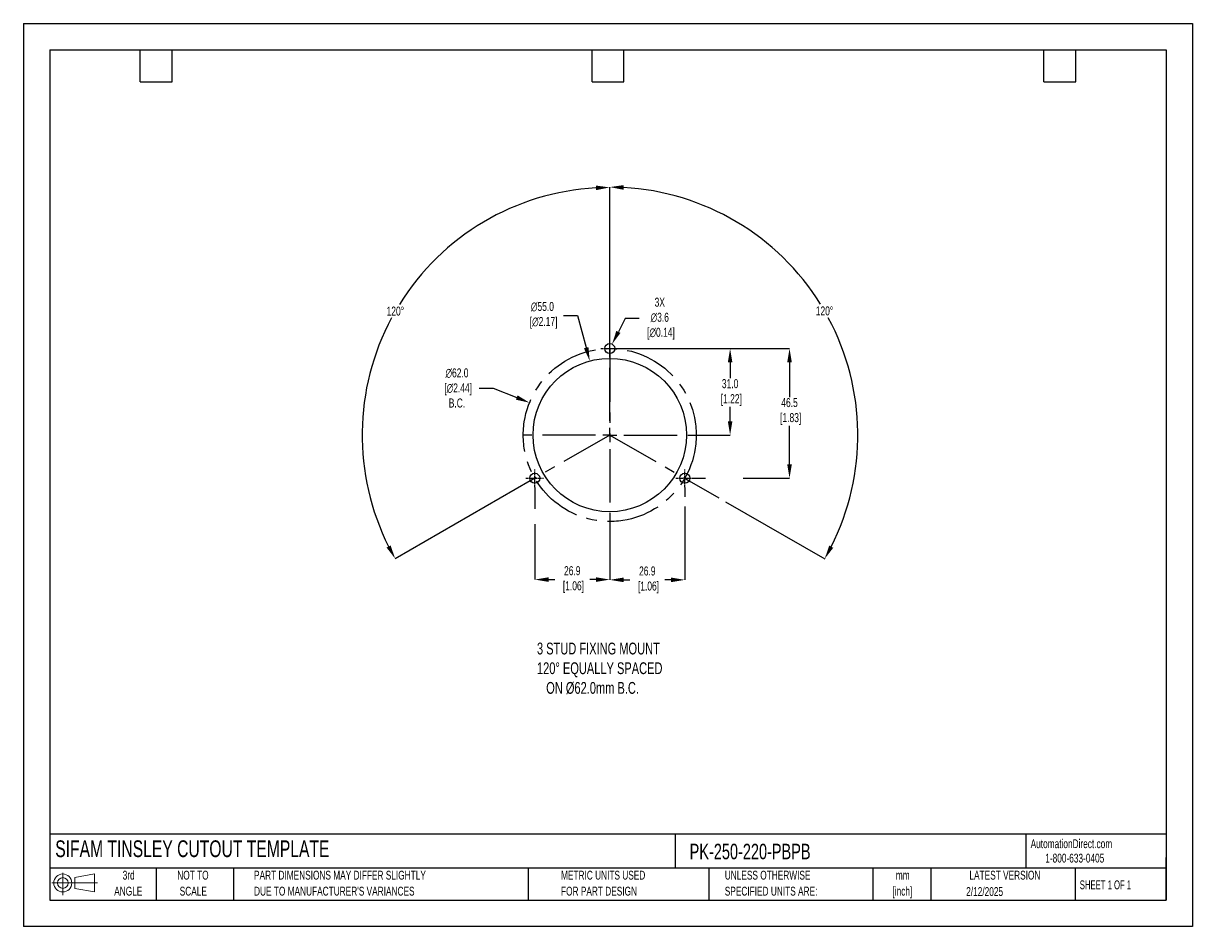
# Model space of a CAD drawing. Header units: millimetres. Extents: x 0 to 419, y 0 to 324.
import ezdxf

# ---------------------------------------------------------------- set-up
doc = ezdxf.new("R2010")
doc.units = ezdxf.units.MM
doc.header["$LTSCALE"] = 1.5
doc.header["$PDSIZE"] = -1
doc.linetypes.add('CENTERX2', pattern=[20.32, 12.7, -2.54, 2.54, -2.54])
for name, color, linetype in [('1', 7, 'Continuous'), ('CENTER', 40, 'CENTERX2'), ('SLD-DEFPOINTS', 7, 'Continuous')]:
    doc.layers.add(name, color=color, linetype=linetype)
doc.layers.add('DIMENSIONS', color=140, linetype='Continuous', lineweight=25)
doc.layers.add('TEXT', color=140, linetype='Continuous', lineweight=25)
doc.styles.add('SLDTEXTSTYLE0', font='TXT', dxfattribs={"width": 0.7})
doc.styles.add('SLDTEXTSTYLE1', font='TXT', dxfattribs={"width": 0.65})
doc.dimstyles.new('SLDDIMSTYLE0', dxfattribs={"dimtxt": 3.237012, "dimasz": 4.953, "dimexe": 0, "dimexo": 0.0625, "dimgap": 0.809253, "dimtad": 0, "dimtih": 1, "dimtoh": 1, "dimrnd": 1e-09, "dimzin": 12, "dimdsep": 46, "dimtxsty": 'SLDTEXTSTYLE0', "dimsah": 1, "dimcen": 0, "dimadec": 0, "dimazin": 3, "dimtfac": 1, "dimtofl": 0, "dimtmove": 0, "dimatfit": 3, "dimfxl": 0, "dimfrac": 2, "dimtolj": 1, "dimtzin": 12, "dimarcsym": 0})

# ---------------------------------------------------------------- blocks, each defined once
blk = doc.blocks.new('Block11')
at = {"color": 7, "linetype": 'Continuous', "lineweight": 18}
for p, q in [((0, 4.32), (16.31, 4.32)), ((3.88, 7.97), (3.88, 0)), ((8.22, 6.25), (15.26, 7.55)), ((8.22, 2.39), (8.22, 6.25)), ((15.26, 7.55), (15.26, 1.1)), ((8.22, 2.39), (15.26, 1.1))]:
    blk.add_line(p, q, dxfattribs=at)
for radius in [3.23, 1.93]:
    blk.add_circle((3.88, 4.32), radius, dxfattribs=at)
blk = doc.blocks.new('Block12')
at = {"layer": 'SLD-DEFPOINTS'}
blk.add_blockref('Block11', (0, 0), dxfattribs=at)
blk = doc.blocks.new('SW_NOTE_0_1')
at = {"layer": 'TEXT', "color": 0, "linetype": 'CENTERX2', "lineweight": 18, "char_height": 3.175, "attachment_point": 2, "style": 'SLDTEXTSTYLE0'}
for s, insert in [('mm', (4.27, 4.09)), ('[inch]', (4.14, -1.64))]:
    blk.add_mtext(s, dxfattribs=dict(at, insert=insert))
blk = doc.blocks.new('SW_NOTE_0_2')
at = {"layer": 'TEXT', "color": 0, "linetype": 'CENTERX2', "lineweight": 18, "char_height": 3.175, "attachment_point": 1, "style": 'SLDTEXTSTYLE0'}
for s, insert in [('UNLESS OTHERWISE', (0, 4.09)), ('SPECIFIED UNITS ARE:', (0, -1.64))]:
    blk.add_mtext(s, dxfattribs=dict(at, insert=insert))
blk = doc.blocks.new('SW_NOTE_0_3')
at = {"layer": 'TEXT', "color": 0, "linetype": 'CENTERX2', "lineweight": 18, "char_height": 3.175, "attachment_point": 1, "style": 'SLDTEXTSTYLE0'}
for s, insert in [('PART DIMENSIONS MAY DIFFER SLIGHTLY', (0, 4.09)), ("DUE TO MANUFACTURER'S VARIANCES", (0, -1.64))]:
    blk.add_mtext(s, dxfattribs=dict(at, insert=insert))
blk = doc.blocks.new('SW_NOTE_0_4')
at = {"layer": 'TEXT', "color": 0, "linetype": 'CENTERX2', "lineweight": 18, "char_height": 3.175, "attachment_point": 2, "style": 'SLDTEXTSTYLE0'}
for s, insert in [('NOT TO', (7.89, 4.09)), ('SCALE', (8.03, -1.64))]:
    blk.add_mtext(s, dxfattribs=dict(at, insert=insert))
blk = doc.blocks.new('SW_NOTE_0_5')
at = {"layer": 'TEXT', "color": 0, "linetype": 'CENTERX2', "lineweight": 18, "char_height": 3.175, "attachment_point": 2, "style": 'SLDTEXTSTYLE0'}
for s, insert in [('3rd', (3.47, 4.09)), ('ANGLE', (3.33, -1.64))]:
    blk.add_mtext(s, dxfattribs=dict(at, insert=insert))
blk = doc.blocks.new('SW_NOTE_0_6')
at = {"layer": 'TEXT', "color": 0, "linetype": 'CENTERX2', "lineweight": 18, "char_height": 3.175, "attachment_point": 1, "style": 'SLDTEXTSTYLE0'}
for s, insert in [('METRIC UNITS USED', (0, 4.09)), ('FOR PART DESIGN', (0, -1.64))]:
    blk.add_mtext(s, dxfattribs=dict(at, insert=insert))
blk = doc.blocks.new('SW_CENTERMARKSYMBOL_0')
at = {"layer": 'CENTER', "color": 0}
for p, q in [((0, 5.08), (0, 31.2)), ((-5.08, 0), (-31.2, 0)), ((0, 0), (-2.54, 0)), ((0, 0), (0, 2.54)), ((0, 0), (0, -2.54)), ((0, 0), (2.54, 0)), ((5.08, 0), (31.2, 0)), ((0, -5.08), (0, -31.2))]:
    blk.add_line(p, q, dxfattribs=at)
blk = doc.blocks.new('*D22')
at = {"layer": 'Defpoints', "color": 0}
for p in [(203.02, 202.8), (217.35, 149.7)]:
    blk.add_point(p, dxfattribs=at)
at = {"layer": 'DIMENSIONS', "color": 0, "lineweight": -2}
for p, q in [((193.65, 219.17), (198.61, 219.17)), ((198.61, 219.17), (201.73, 207.59))]:
    blk.add_line(p, q, dxfattribs=at)
at = {"layer": 'DIMENSIONS', "color": 0}
blk.add_solid([(202.53, 207.8), (200.93, 207.37), (203.02, 202.8)], dxfattribs=at)
at = {"layer": 'DIMENSIONS', "color": 0, "insert": (186.05, 219.17), "char_height": 3.237, "attachment_point": 5, "style": 'SLDTEXTSTYLE0'}
blk.add_mtext('\\A1;∅55.0\\P [∅2.17]', dxfattribs=at)
blk = doc.blocks.new('*D25')
at = {"layer": 'Defpoints', "color": 0}
for p in [(181.43, 187.85), (238.94, 164.66)]:
    blk.add_point(p, dxfattribs=at)
at = {"layer": 'DIMENSIONS', "color": 0, "lineweight": -2}
for p, q in [((163.4, 193.12), (168.36, 193.12)), ((168.36, 193.12), (176.84, 189.7))]:
    blk.add_line(p, q, dxfattribs=at)
at = {"layer": 'DIMENSIONS', "color": 0}
blk.add_solid([(177.15, 190.47), (176.53, 188.93), (181.43, 187.85)], dxfattribs=at)
at = {"layer": 'DIMENSIONS', "color": 0, "insert": (155.42, 193.12), "char_height": 3.237, "attachment_point": 5, "style": 'SLDTEXTSTYLE0'}
blk.add_mtext('\\A1;∅62.0\\P [∅2.44]\\PB.C.', dxfattribs=at)
blk = doc.blocks.new('*D26')
at = {"layer": 'Defpoints', "color": 0}
for p in [(210.19, 207.25), (240.28, 160.75), (274.62, 160.75)]:
    blk.add_point(p, dxfattribs=at)
at = {"layer": 'DIMENSIONS', "color": 0, "lineweight": -2}
for p, q in [((210.25, 207.25), (274.62, 207.25)), ((274.62, 202.3), (274.62, 189.85)), ((274.62, 165.71), (274.62, 179.6)), ((240.34, 160.75), (244.5, 160.75)), ((258, 160.75), (274.62, 160.75))]:
    blk.add_line(p, q, dxfattribs=at)
at = {"layer": 'DIMENSIONS', "color": 0}
for points in [[(273.8, 202.3), (275.45, 202.3), (274.62, 207.25)], [(273.8, 165.71), (275.45, 165.71), (274.62, 160.75)]]:
    blk.add_solid(points, dxfattribs=at)
at = {"layer": 'DIMENSIONS', "color": 0, "insert": (274.62, 184.72), "char_height": 3.237, "attachment_point": 5, "style": 'SLDTEXTSTYLE0'}
blk.add_mtext('\\A1;46.5\\P [1.83]', dxfattribs=at)
blk = doc.blocks.new('*D27')
at = {"layer": 'Defpoints', "color": 0}
for p in [(210.19, 207.25), (241.38, 176.25), (253.32, 176.25)]:
    blk.add_point(p, dxfattribs=at)
at = {"layer": 'DIMENSIONS', "color": 0, "lineweight": -2}
for p, q in [((210.25, 207.25), (248.45, 207.25)), ((251.49, 207.25), (253.32, 207.25)), ((253.32, 202.3), (253.32, 196.62)), ((253.32, 181.21), (253.32, 186.37)), ((241.44, 176.25), (253.32, 176.25))]:
    blk.add_line(p, q, dxfattribs=at)
at = {"layer": 'DIMENSIONS', "color": 0}
for points in [[(252.5, 202.3), (254.15, 202.3), (253.32, 207.25)], [(252.5, 181.21), (254.15, 181.21), (253.32, 176.25)]]:
    blk.add_solid(points, dxfattribs=at)
at = {"layer": 'DIMENSIONS', "color": 0, "insert": (253.32, 191.49), "char_height": 3.237, "attachment_point": 5, "style": 'SLDTEXTSTYLE0'}
blk.add_mtext('\\A1;31.0\\P [1.22]', dxfattribs=at)
blk = doc.blocks.new('*D31')
at = {"layer": 'Defpoints', "color": 0}
for p in [(153.14, 244.27), (210.19, 207.25), (210.19, 176.25), (210.19, 176.25), (181.73, 159.86)]:
    blk.add_point(p, dxfattribs=at)
at = {"layer": 'DIMENSIONS', "color": 0, "lineweight": -2}
for p, q in [((210.19, 207.32), (210.19, 265.03)), ((181.67, 159.82), (133.27, 131.93))]:
    blk.add_line(p, q, dxfattribs=at)
for start, end in [(93.1972, 148.1485), (151.7693, 206.7537)]:
    blk.add_arc((210.19, 176.25), 88.77, start, end, dxfattribs=at)
at = {"layer": 'DIMENSIONS', "color": 0}
for points in [[(205.21, 265.71), (205.26, 264.06), (210.19, 265.03)], [(131.64, 136.68), (130.19, 135.9), (133.27, 131.93)]]:
    blk.add_solid(points, dxfattribs=at)
at = {"layer": 'DIMENSIONS', "color": 0, "insert": (133.33, 220.67), "char_height": 3.237, "attachment_point": 5, "style": 'SLDTEXTSTYLE0'}
blk.add_mtext('\\A1;120°', dxfattribs=at)
blk = doc.blocks.new('*D32')
at = {"layer": 'Defpoints', "color": 0}
for p in [(210.19, 207.25), (297.74, 191.74), (210.19, 176.25), (210.19, 176.25), (238.64, 159.86)]:
    blk.add_point(p, dxfattribs=at)
at = {"layer": 'DIMENSIONS', "color": 0, "lineweight": -2}
for p, q in [((210.19, 207.32), (210.19, 265.16)), ((238.7, 159.82), (249.27, 153.74)), ((251.7, 152.33), (287.22, 131.87))]:
    blk.add_line(p, q, dxfattribs=at)
for start, end in [(31.8486, 86.8077), (333.2414, 28.2334)]:
    blk.add_arc((210.19, 176.25), 88.91, start, end, dxfattribs=at)
at = {"layer": 'DIMENSIONS', "color": 0}
for points in [[(215.11, 264.2), (215.16, 265.85), (210.19, 265.16)], [(290.3, 135.83), (288.85, 136.62), (287.22, 131.87)]]:
    blk.add_solid(points, dxfattribs=at)
at = {"layer": 'DIMENSIONS', "color": 0, "insert": (287.16, 220.74), "char_height": 3.237, "attachment_point": 5, "style": 'SLDTEXTSTYLE0'}
blk.add_mtext('\\A1;120°', dxfattribs=at)
blk = doc.blocks.new('*D33')
at = {"layer": 'Defpoints', "color": 0}
for p in [(209.36, 205.65), (211.01, 208.85)]:
    blk.add_point(p, dxfattribs=at)
at = {"layer": 'DIMENSIONS', "color": 0, "lineweight": -2}
for p, q in [((215.74, 218), (213.29, 213.25)), ((220.69, 218), (215.74, 218))]:
    blk.add_line(p, q, dxfattribs=at)
at = {"layer": 'DIMENSIONS', "color": 0}
blk.add_solid([(212.55, 213.63), (214.02, 212.87), (211.01, 208.85)], dxfattribs=at)
at = {"layer": 'DIMENSIONS', "color": 0, "insert": (228.11, 218), "char_height": 3.237, "attachment_point": 5, "style": 'SLDTEXTSTYLE0'}
blk.add_mtext('\\A1;3X\\P∅3.6\\P [∅0.14]', dxfattribs=at)
blk = doc.blocks.new('*D35')
at = {"layer": 'Defpoints', "color": 0}
for p in [(183.29, 157.56), (210.19, 145.06), (210.19, 124.43)]:
    blk.add_point(p, dxfattribs=at)
at = {"layer": 'DIMENSIONS', "color": 0, "lineweight": -2}
for p, q in [((183.29, 157.5), (183.29, 149.85)), ((183.29, 144.33), (183.29, 124.43)), ((210.19, 145), (210.19, 124.43)), ((188.24, 124.43), (190.45, 124.43)), ((205.23, 124.43), (203.02, 124.43))]:
    blk.add_line(p, q, dxfattribs=at)
at = {"layer": 'DIMENSIONS', "color": 0}
for points in [[(188.24, 125.26), (188.24, 123.61), (183.29, 124.43)], [(205.23, 125.26), (205.23, 123.61), (210.19, 124.43)]]:
    blk.add_solid(points, dxfattribs=at)
at = {"layer": 'DIMENSIONS', "color": 0, "insert": (196.74, 124.43), "char_height": 3.237, "attachment_point": 5, "style": 'SLDTEXTSTYLE0'}
blk.add_mtext('\\A1;26.9\\P [1.06]', dxfattribs=at)
blk = doc.blocks.new('*D36')
at = {"layer": 'Defpoints', "color": 0}
for p in [(237.09, 157.56), (210.19, 145.06), (210.19, 124.33)]:
    blk.add_point(p, dxfattribs=at)
at = {"layer": 'DIMENSIONS', "color": 0, "lineweight": -2}
for p, q in [((237.09, 157.5), (237.09, 154.09)), ((237.09, 150.67), (237.09, 124.33)), ((210.19, 145), (210.19, 124.33)), ((215.14, 124.33), (217.35, 124.33)), ((232.13, 124.33), (229.92, 124.33))]:
    blk.add_line(p, q, dxfattribs=at)
at = {"layer": 'DIMENSIONS', "color": 0}
for points in [[(215.14, 125.16), (215.14, 123.51), (210.19, 124.33)], [(232.13, 125.16), (232.13, 123.51), (237.09, 124.33)]]:
    blk.add_solid(points, dxfattribs=at)
at = {"layer": 'DIMENSIONS', "color": 0, "insert": (223.64, 124.33), "char_height": 3.237, "attachment_point": 5, "style": 'SLDTEXTSTYLE0'}
blk.add_mtext('\\A1;26.9\\P [1.06]', dxfattribs=at)

msp = doc.modelspace()

# ---------------------------------------------------------------- linework, layer by layer
at = {"color": 7, "linetype": 'Continuous'}
for p, q in [((0.004, 323.854), (0.004, 0.004)), ((0.004, 323.854), (419.104, 323.854)), ((419.104, 323.854), (419.104, 0.004)), ((419.104, 0.004), (0.004, 0.004))]:
    msp.add_line(p, q, dxfattribs=at)
at = {"layer": '1', "color": 1}
for centre, radius in [((210.185, 207.254), 1.8), ((210.185, 176.254), 27.5), ((183.285, 160.754), 1.8), ((237.085, 160.754), 1.8)]:
    msp.add_circle(centre, radius, dxfattribs=at)
at = {"layer": 'CENTER', "ltscale": 0.05}
for p, q in [((210.185, 204.064), (210.185, 210.444)), ((206.995, 207.254), (213.375, 207.254)), ((183.285, 157.564), (183.285, 163.944)), ((237.085, 157.564), (237.085, 163.944)), ((180.095, 160.754), (186.475, 160.754)), ((233.895, 160.754), (240.275, 160.754))]:
    msp.add_line(p, q, dxfattribs=at)
at = {"layer": 'CENTER'}
for p, q in [((210.185, 207.254), (210.185, 176.254)), ((210.185, 176.254), (181.726, 159.855)), ((210.185, 176.254), (238.645, 159.855))]:
    msp.add_line(p, q, dxfattribs=at)
msp.add_circle((210.185, 176.254), 31, dxfattribs=at)
at = {"layer": 'TEXT'}
for p, q in [((9.525, 314.325), (409.575, 314.325)), ((9.525, 314.325), (9.525, 9.525)), ((41.91, 302.895), (41.91, 314.325)), ((53.34, 302.895), (53.34, 314.325)), ((203.835, 302.895), (203.835, 314.325)), ((215.265, 302.895), (215.265, 314.325)), ((365.76, 302.895), (365.76, 314.325)), ((377.19, 302.895), (377.19, 314.325)), ((409.575, 314.325), (409.575, 9.525)), ((41.91, 302.895), (53.34, 302.895)), ((203.835, 302.895), (215.265, 302.895)), ((365.76, 302.895), (377.19, 302.895)), ((409.575, 33.189), (9.525, 33.189)), ((233.638, 33.189), (233.638, 20.955)), ((359.363, 33.189), (359.363, 20.955)), ((409.575, 9.525), (409.575, 24.765)), ((409.575, 20.955), (9.525, 20.955)), ((47.625, 20.955), (47.625, 9.525)), ((75.317, 20.955), (75.317, 9.525)), ((180.97, 20.955), (180.97, 9.525)), ((245.67, 20.955), (245.67, 9.525)), ((304.536, 20.955), (304.536, 9.525)), ((325.218, 20.955), (325.218, 9.525)), ((377.023, 20.955), (377.023, 9.525)), ((9.525, 9.525), (409.575, 9.525))]:
    msp.add_line(p, q, dxfattribs=at)

# ---------------------------------------------------------------- block references
at = {"layer": 'CENTER'}
msp.add_blockref('SW_CENTERMARKSYMBOL_0', (210.185, 176.254), dxfattribs=at)
at = {"layer": 'SLD-DEFPOINTS'}
msp.add_blockref('Block12', (10.257, 11.331), dxfattribs=at)
at = {"layer": 'TEXT', "linetype": 'CENTERX2', "lineweight": 18}
for name, p in [('SW_NOTE_0_5', (34.271, 15.953)), ('SW_NOTE_0_4', (52.886, 15.953)), ('SW_NOTE_0_3', (82.679, 15.953)), ('SW_NOTE_0_6', (192.718, 15.953)), ('SW_NOTE_0_2', (251.412, 15.953)), ('SW_NOTE_0_1', (310.929, 15.949))]:
    msp.add_blockref(name, p, dxfattribs=at)

# ---------------------------------------------------------------- texts
at = {"layer": 'DIMENSIONS', "insert": (184.096, 101.825), "char_height": 4.23333, "attachment_point": 1, "style": 'SLDTEXTSTYLE0'}
msp.add_mtext_dynamic_manual_height_columns('3 STUD FIXING MOUNT\\P120%%D EQUALLY SPACED\\P   ON %%C62.0mm B.C.', width=99.50754, gutter_width=21.167, heights=[0], dxfattribs=at)
at = {"layer": 'TEXT', "linetype": 'CENTERX2', "lineweight": 25, "attachment_point": 1, "style": 'SLDTEXTSTYLE0'}
for s, insert, char_height in [('SIFAM TINSLEY CUTOUT TEMPLATE', (11.42, 30.931), 6), ('PK-250-220-PBPB', (238.812, 29.714), 5.55625)]:
    msp.add_mtext(s, dxfattribs=dict(at, insert=insert, char_height=char_height))
at = {"layer": 'TEXT', "linetype": 'CENTERX2', "lineweight": 18, "char_height": 3.175}
for s, insert, attachment_point, style in [('AutomationDirect.com', (361.042, 31.315), 1, 'SLDTEXTSTYLE0'), ('1-800-633-0405', (366.287, 26.156), 1, 'SLDTEXTSTYLE0'), ('LATEST VERSION', (351.828, 20.046), 2, 'SLDTEXTSTYLE0'), ('2/12/2025', (344.552, 14.161), 2, 'SLDTEXTSTYLE0'), ('SHEET 1 OF 1', (378.662, 16.577), 1, 'SLDTEXTSTYLE1')]:
    msp.add_mtext(s, dxfattribs=dict(at, insert=insert, attachment_point=attachment_point, style=style))

# ---------------------------------------------------------------- dimensions: what is measured, and where the dimension line sits
at = {"layer": 'DIMENSIONS'}
for base, line1, picture, middle in [((153.144, 244.273), ((210.185, 176.254), (181.726, 159.855)), '*D31', (133.326, 220.673)), ((297.735, 191.743), ((210.185, 176.254), (238.645, 159.855)), '*D32', (287.164, 220.742))]:
    dim = msp.add_angular_dim_2l(base=base, line1=line1, line2=((210.185, 207.254), (210.185, 176.254)), dimstyle='SLDDIMSTYLE0', dxfattribs=at)
    dim.commit()
    dim.dimension.update_dxf_attribs({"geometry": picture, "text_midpoint": middle})
for p1, p2, text, picture, middle in [((217.349, 149.703), (203.021, 202.804), '<>\\P[]', '*D22', (186.046, 219.168)), ((238.936, 164.66), (181.435, 187.847), '<>\\P[]\\PB.C.', '*D25', (155.42, 193.121))]:
    dim = msp.add_diameter_dim_2p(p1=p1, p2=p2, text=text, dimstyle='SLDDIMSTYLE0', override={"dimdec": 1, "dimzin": 4}, dxfattribs=at)
    dim.commit()
    dim.dimension.update_dxf_attribs({"geometry": picture, "text_midpoint": middle, "dimtype": 163})
dim = msp.add_diameter_dim_2p(p1=(209.359, 205.655), p2=(211.012, 208.853), text='3X\\P<>\\P[]', dimstyle='SLDDIMSTYLE0', dxfattribs=at)
dim.commit()
dim.dimension.update_dxf_attribs({"geometry": '*D33', "text_midpoint": (228.112, 218.002), "dimtype": 163})
dim = msp.add_linear_dim(base=(274.624, 160.754), p1=(210.185, 207.254), p2=(240.275, 160.754), angle=90, text='<>\\P[]', dimstyle='SLDDIMSTYLE0', dxfattribs=at)
dim.commit()
dim.dimension.update_dxf_attribs({"geometry": '*D26', "text_midpoint": (274.624, 184.724), "dimtype": 160})
dim = msp.add_linear_dim(base=(253.322, 176.254), p1=(210.185, 207.254), p2=(241.381, 176.254), angle=90, text='<>\\P[]', dimstyle='SLDDIMSTYLE0', override={"dimdec": 1, "dimzin": 4}, dxfattribs=at)
dim.commit()
dim.dimension.update_dxf_attribs({"geometry": '*D27', "text_midpoint": (253.322, 191.493), "dimtype": 160})
for base, p1, picture, middle in [((210.185, 124.432), (183.285, 157.564), '*D35', (196.735, 124.432)), ((210.185, 124.333), (237.085, 157.564), '*D36', (223.635, 124.333))]:
    dim = msp.add_linear_dim(base=base, p1=p1, p2=(210.185, 145.058), text='<>\\P[]', dimstyle='SLDDIMSTYLE0', dxfattribs=at)
    dim.commit()
    dim.dimension.update_dxf_attribs({"geometry": picture, "text_midpoint": middle})

doc.saveas('drawing.dxf')
